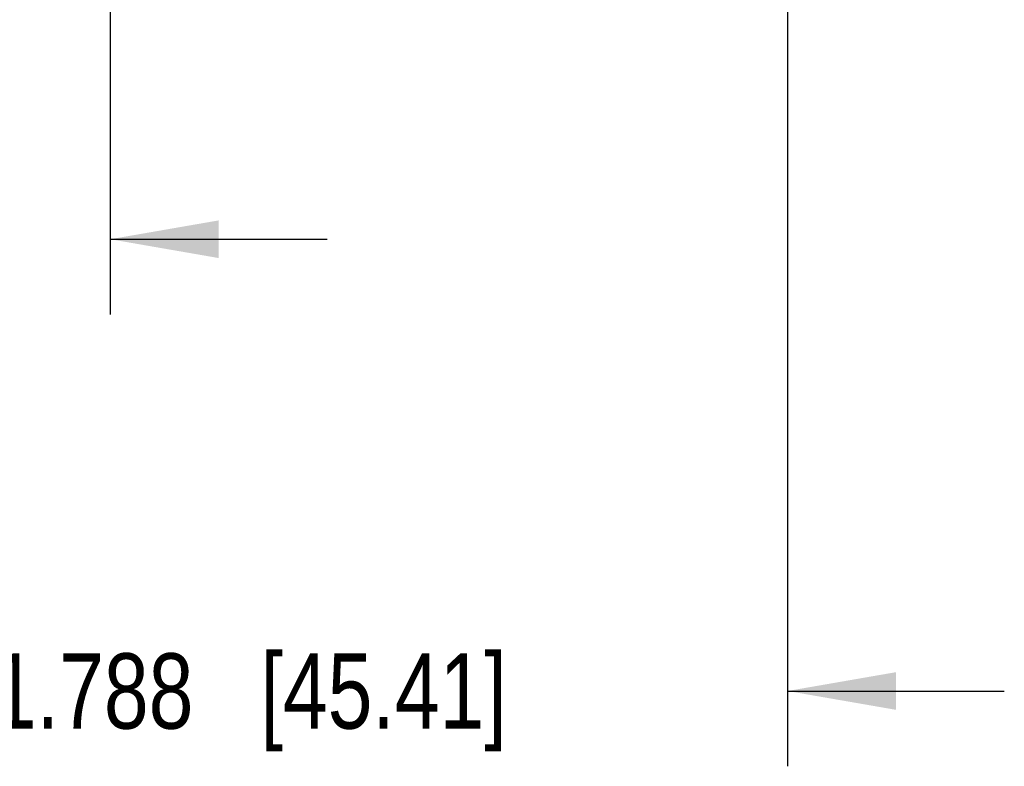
# Model space of a CAD drawing. Header units: inches. Extents: x 0 to 22, y 0 to 17.
# Tile 4 of 17: x 6.6 to 8.3, y 4.7 to 5.9. Entities that reach past the tile are written whole.
import ezdxf

# ---------------------------------------------------------------- set-up
doc = ezdxf.new("R2010")
doc.units = ezdxf.units.IN
doc.header["$LTSCALE"] = 1.21
doc.header["$MEASUREMENT"] = 0
doc.layers.get('0').update_dxf_attribs({"linetype": 'CONTINUOUS'})
doc.layers.add('DIMENSIONS', color=7, linetype='CONTINUOUS')
doc.styles.get("Standard").update_dxf_attribs({"font": 'txt', "width": 0.8})
doc.dimstyles.new('DIMSTYLE_2', dxfattribs={"dimtxt": 0.125, "dimasz": 0.18, "dimexe": 0.125, "dimexo": 0.0625, "dimgap": 0.0625, "dimtad": 0, "dimtih": 1, "dimtoh": 1, "dimzin": 4, "dimdsep": 46, "dimtxsty": 'STANDARD', "dimblk": '_FILLED', "dimblk1": '_FILLED', "dimblk2": '_FILLED', "dimcen": 0.09, "dimadec": 0, "dimazin": 0, "dimtp": 0.001, "dimtm": 0.001, "dimtfac": 1, "dimtofl": 0, "dimtmove": 0, "dimatfit": 3, "dimldrblk": '_FILLED', "dimfxl": 1, "dimtolj": 1, "dimtzin": 4, "dimarcsym": 0})

# ---------------------------------------------------------------- blocks, each defined once
blk = doc.blocks.new('_FILLED')
at = {"color": 0, "linetype": 'BYBLOCK'}
blk.add_solid([(0, 0), (-1, 0.1736), (-1, -0.1736)], dxfattribs=at)
blk = doc.blocks.new('*D8')
at = {"layer": 'DIMENSIONS', "color": 2, "linetype": 'CONTINUOUS'}
for p, q in [((7.9236, 6.4856), (7.9236, 4.6766)), ((6.1357, 6.3428), (6.1357, 4.6766)), ((6.1357, 4.8016), (5.7757, 4.8016)), ((7.9236, 4.8016), (8.2836, 4.8016))]:
    blk.add_line(p, q, dxfattribs=at)
at = {"layer": 'DIMENSIONS', "color": 2, "linetype": 'CONTINUOUS', "xscale": 0.18, "yscale": 0.18, "zscale": 0.18}
blk.add_blockref('_FILLED', (6.1357, 4.8016), dxfattribs=at)
at = {"layer": 'DIMENSIONS', "color": 2, "linetype": 'CONTINUOUS', "xscale": 0.18, "yscale": 0.18, "zscale": 0.18, "rotation": 180}
blk.add_blockref('_FILLED', (7.9236, 4.8016), dxfattribs=at)
at = {"layer": 'DIMENSIONS', "color": 2, "linetype": 'CONTINUOUS', "insert": (7.0296, 4.8641), "char_height": 0.125, "width": 1.325, "attachment_point": 2, "line_spacing_factor": 0.9}
blk.add_mtext('1.788{\\Ftxt.shx;\\W1.000000;\\H0.125000; }[45.41]', dxfattribs=at)
blk = doc.blocks.new('*D9')
at = {"layer": 'DIMENSIONS', "color": 2, "linetype": 'CONTINUOUS'}
for p, q in [((6.7986, 6.635), (6.7986, 5.4266)), ((6.1357, 6.3428), (6.1357, 5.4266)), ((6.1357, 5.5516), (5.7703, 5.5516)), ((6.7986, 5.5516), (7.1586, 5.5516))]:
    blk.add_line(p, q, dxfattribs=at)
at = {"layer": 'DIMENSIONS', "color": 2, "linetype": 'CONTINUOUS', "xscale": 0.18, "yscale": 0.18, "zscale": 0.18}
blk.add_blockref('_FILLED', (6.1357, 5.5516), dxfattribs=at)
at = {"layer": 'DIMENSIONS', "color": 2, "linetype": 'CONTINUOUS', "xscale": 0.18, "yscale": 0.18, "zscale": 0.18, "rotation": 180}
blk.add_blockref('_FILLED', (6.7986, 5.5516), dxfattribs=at)
at = {"layer": 'DIMENSIONS', "color": 2, "linetype": 'CONTINUOUS', "insert": (5.7078, 5.6141), "char_height": 0.125, "width": 1.225, "attachment_point": 3, "line_spacing_factor": 0.9}
blk.add_mtext('.663{\\Ftxt.shx;\\W1.000000;\\H0.125000; }[16.84]', dxfattribs=at)

msp = doc.modelspace()

# ---------------------------------------------------------------- dimensions: what is measured, and where the dimension line sits
at = {"layer": 'DIMENSIONS', "color": 2, "linetype": 'CONTINUOUS'}
for base, p2, picture, middle in [((6.7986, 5.5516), (6.7986, 6.6975), '*D9', (5.0953, 5.5516)), ((7.9236, 4.8016), (7.9236, 6.5481), '*D8', (7.0296, 4.8016))]:
    dim = msp.add_linear_dim(base=base, p1=(6.1357, 6.4053), p2=p2, dimstyle='DIMSTYLE_2', dxfattribs=at)
    dim.commit()
    dim.dimension.update_dxf_attribs({"geometry": picture, "text_midpoint": middle, "dimtype": 160})

doc.saveas('drawing.dxf')
